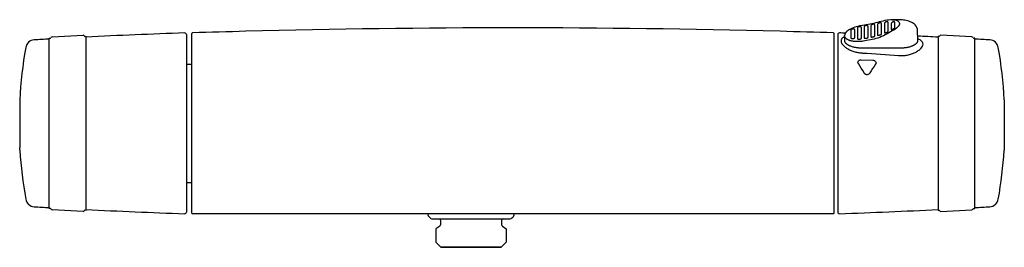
# Model space of a CAD drawing. Header units: millimetres. Extents: x -147 to 147, y -35 to 33.
import ezdxf

# ---------------------------------------------------------------- set-up
doc = ezdxf.new("R2010")
doc.units = ezdxf.units.MM
doc.header["$MEASUREMENT"] = 0
doc.layers.add('PLANNING', color=1, linetype='Continuous')

# ---------------------------------------------------------------- blocks, each defined once
blk = doc.blocks.new('94800000_f')
at = {"layer": 'PLANNING'}
for p, q in [((-138.6, 27.4), (-138.28, 27.41)), ((-138.6, -23.4), (-138.6, 27.4)), ((-137.75, 27.82), (-128.48, 28.3)), ((-127.92, 27.96), (-127.6, 27.98)), ((-127.6, 27.98), (-127.6, -23.98)), ((-97.6, 28.48), (-97.6, -24.48)), ((-96, -24.8), (-96, 28.81)), ((96, -24.8), (96, 28.81)), ((97.09, 28.48), (97.09, -24.48)), ((127.09, 27.98), (127.09, -23.98)), ((127.4, 27.96), (127.09, 27.98)), ((137.23, 27.82), (127.96, 28.31)), ((138.09, 27.4), (137.77, 27.41)), ((138.09, -23.4), (138.09, 27.4)), ((-97.6, 19.68), (-96.2, 19.68)), ((-96.2, 19.68), (-96, 19.87)), ((-147.41, 9.01), (-147.41, -4.74)), ((146.9, 9.01), (146.9, -4.73)), ((-147.41, -4.74), (-147.39, -5.21)), ((-147.35, -5.88), (-147.35, -6.01)), ((146.84, -5.87), (146.84, -6.01)), ((146.9, -4.73), (146.87, -5.2)), ((-97.6, -15.68), (-96.2, -15.68)), ((-96.2, -15.68), (-96, -15.87)), ((-138.2, -23.42), (-138.6, -23.4)), ((137.69, -23.42), (138.09, -23.4)), ((-128.48, -24.29), (-137.75, -23.8)), ((-127.6, -23.98), (-128, -23.96)), ((95.8, -25), (-95.8, -25)), ((127.09, -23.98), (127.49, -23.96)), ((127.96, -24.29), (137.23, -23.8))]:
    blk.add_line(p, q, dxfattribs=at)
for points in [[(115.6, 24.51), (115.84, 24.51), (116.09, 24.52), (116.34, 24.53), (116.6, 24.55), (116.85, 24.57), (117.11, 24.6), (117.37, 24.63), (117.62, 24.67), (117.87, 24.71), (118.12, 24.76), (118.37, 24.82), (118.61, 24.88), (118.84, 24.95), (119.06, 25.02), (119.28, 25.09), (119.38, 25.13), (119.49, 25.17), (119.59, 25.21), (119.68, 25.26), (119.78, 25.3), (119.87, 25.35), (119.96, 25.39), (120.04, 25.44), (120.12, 25.49), (120.2, 25.53), (120.28, 25.58), (120.35, 25.63), (120.42, 25.68), (120.48, 25.73), (120.55, 25.78), (120.6, 25.83), (120.66, 25.88), (120.69, 25.91), (120.71, 25.94), (120.74, 25.96), (120.76, 25.99), (120.78, 26.02), (120.81, 26.04), (120.83, 26.07), (120.85, 26.09), (120.87, 26.12), (120.89, 26.15), (120.9, 26.17), (120.92, 26.2), (120.94, 26.23), (120.95, 26.25), (120.97, 26.28), (120.98, 26.3), (120.99, 26.33), (121.01, 26.36), (121.02, 26.38), (121.03, 26.41), (121.04, 26.43), (121.05, 26.46), (121.05, 26.49), (121.06, 26.51), (121.07, 26.54), (121.08, 26.56), (121.08, 26.59), (121.09, 26.61), (121.09, 26.64), (121.09, 26.67), (121.09, 26.69), (121.1, 26.72), (121.1, 26.74), (121.1, 26.77), (120.99, 29.66, 0.191447), (120.24, 31.38, 0.023494), (120.01, 31.6, 0.079242), (118.75, 32.34, 0.057544), (117.12, 32.78, 0.039511), (115.6, 32.9), (113.4, 32.9, 0.046354), (111.22, 32.65, 0.015553), (108.97, 32.11, -0.029627), (104.53, 31.21, 0.078976), (100.88, 30.14), (100.69, 30.04), (100.6, 29.99), (100.5, 29.94), (100.41, 29.88), (100.32, 29.82), (100.23, 29.76), (100.14, 29.7), (100.07, 29.65), (100, 29.59), (99.94, 29.54), (99.87, 29.48), (99.81, 29.42), (99.74, 29.36), (99.68, 29.3), (99.62, 29.24), (99.57, 29.18), (99.53, 29.12), (99.48, 29.06), (99.46, 29.02), (99.43, 28.99), (99.41, 28.96), (99.39, 28.93), (99.37, 28.89), (99.35, 28.86), (99.33, 28.83), (99.32, 28.79), (99.3, 28.76), (99.28, 28.72), (99.27, 28.69), (99.25, 28.66), (99.24, 28.62), (99.23, 28.59), (99.22, 28.56), (99.21, 28.52), (99.2, 28.49), (99.19, 28.46), (99.18, 28.42), (99.17, 28.39), (99.17, 28.35), (99.16, 28.32), (99.16, 28.28), (99.16, 28.25), (99.15, 28.21), (99.15, 28.17), (99.1, 26.77), (99.1, 26.74), (99.1, 26.72), (99.1, 26.69), (99.1, 26.67), (99.11, 26.64), (99.11, 26.61), (99.11, 26.59), (99.12, 26.56), (99.13, 26.54), (99.13, 26.51), (99.14, 26.49), (99.15, 26.46), (99.16, 26.43), (99.17, 26.41), (99.18, 26.38), (99.19, 26.36), (99.2, 26.33), (99.21, 26.3), (99.23, 26.28), (99.24, 26.25), (99.26, 26.23), (99.27, 26.2), (99.29, 26.17), (99.31, 26.15), (99.33, 26.12), (99.35, 26.09), (99.37, 26.07), (99.39, 26.04), (99.41, 26.02), (99.44, 25.99), (99.46, 25.96), (99.48, 25.94), (99.51, 25.91), (99.54, 25.88), (99.59, 25.83), (99.65, 25.78), (99.71, 25.73), (99.78, 25.68), (99.85, 25.63), (99.92, 25.58), (99.99, 25.53), (100.07, 25.49), (100.15, 25.44), (100.24, 25.39), (100.33, 25.35), (100.42, 25.3), (100.51, 25.26), (100.61, 25.21), (100.71, 25.17), (100.81, 25.13), (100.91, 25.09), (101.13, 25.02), (101.36, 24.95), (101.59, 24.88), (101.83, 24.82), (102.07, 24.76), (102.32, 24.71), (102.57, 24.67), (102.83, 24.63), (103.08, 24.6), (103.34, 24.57), (103.6, 24.55), (103.85, 24.53), (104.1, 24.52), (104.35, 24.51), (104.6, 24.51), (115.6, 24.51)], [(113.44, 32.9, -0.114806), (114.99, 32.61, -0.290294), (115.56, 31.79), (115.56, 31.77), (115.56, 31.76), (115.56, 31.74), (115.56, 31.72), (115.56, 31.69), (115.55, 31.66), (115.55, 31.63), (115.54, 31.6), (115.53, 31.57), (115.53, 31.53), (115.52, 31.5), (115.51, 31.47), (115.5, 31.44), (115.48, 31.4), (115.47, 31.37), (115.45, 31.34), (115.44, 31.3), (115.42, 31.27), (115.4, 31.24), (115.38, 31.2), (115.36, 31.17), (115.34, 31.14), (115.32, 31.1), (115.3, 31.07), (115.27, 31.03), (115.24, 31), (115.22, 30.96), (115.19, 30.93), (115.13, 30.86), (115.07, 30.79), (115, 30.72, -0.057793), (113.41, 29.57, -0.014778), (111.33, 28.41, -0.034952), (109.1, 27.43, -0.030496), (104.6, 26.49), (104.33, 26.46), (104.07, 26.43), (103.81, 26.41), (103.54, 26.4), (103.28, 26.39), (103.03, 26.39), (102.77, 26.4), (102.53, 26.41), (102.28, 26.42), (102.04, 26.44), (101.81, 26.47), (101.58, 26.51), (101.37, 26.55), (101.15, 26.59), (101.05, 26.62), (100.95, 26.64), (100.85, 26.67), (100.76, 26.7), (100.66, 26.73), (100.57, 26.76), (100.48, 26.8), (100.4, 26.83), (100.31, 26.87), (100.23, 26.9), (100.16, 26.94), (100.08, 26.98), (100.01, 27.02), (99.94, 27.06), (99.87, 27.1), (99.81, 27.15), (99.74, 27.19), (99.68, 27.24), (99.63, 27.28), (99.6, 27.3), (99.58, 27.33), (99.55, 27.35), (99.53, 27.37), (99.5, 27.4), (99.48, 27.42), (99.46, 27.45), (99.43, 27.47), (99.41, 27.5), (99.39, 27.52), (99.37, 27.54), (99.36, 27.57), (99.34, 27.6), (99.32, 27.62), (99.3, 27.65), (99.29, 27.67), (99.27, 27.7), (99.26, 27.72), (99.25, 27.75), (99.23, 27.78), (99.22, 27.8), (99.21, 27.83), (99.2, 27.85), (99.19, 27.88), (99.19, 27.91), (99.18, 27.93), (99.17, 27.96), (99.17, 27.99), (99.16, 28.02), (99.16, 28.04), (99.15, 28.07), (99.15, 28.1), (99.15, 28.12), (99.15, 28.15), (99.15, 28.19)], [(101.29, 30.1, 0.278064), (101.02, 29.87), (101.02, 27.49), (101.02, 27.49), (101.02, 27.49), (101.02, 27.49), (101.02, 27.49), (101.02, 27.49), (101.02, 27.48), (101.02, 27.48), (101.02, 27.48), (101.02, 27.48), (101.02, 27.48), (101.02, 27.48), (101.02, 27.48), (101.02, 27.48), (101.02, 27.47), (101.02, 27.47), (101.03, 27.47), (101.03, 27.47), (101.03, 27.46), (101.03, 27.46), (101.03, 27.46), (101.03, 27.46), (101.03, 27.46), (101.03, 27.45), (101.03, 27.45), (101.04, 27.45), (101.04, 27.45), (101.04, 27.44), (101.04, 27.44), (101.04, 27.44), (101.05, 27.44), (101.05, 27.43), (101.05, 27.43), (101.05, 27.43), (101.05, 27.43), (101.06, 27.43), (101.06, 27.42), (101.06, 27.42), (101.07, 27.42), (101.07, 27.42), (101.07, 27.41), (101.08, 27.41), (101.09, 27.4), (101.09, 27.4), (101.1, 27.4), (101.11, 27.39), (101.11, 27.39), (101.12, 27.38), (101.13, 27.38), (101.14, 27.38), (101.15, 27.37), (101.16, 27.37), (101.17, 27.37), (101.18, 27.36), (101.21, 27.36), (101.23, 27.35), (101.25, 27.34), (101.27, 27.34), (101.29, 27.34), (101.32, 27.33), (101.34, 27.33), (101.36, 27.33), (101.39, 27.32), (101.41, 27.32), (101.44, 27.32), (101.47, 27.32), (101.52, 27.32), (101.57, 27.32), (101.64, 27.32), (101.69, 27.33), (101.74, 27.33), (101.79, 27.34), (101.82, 27.35), (101.84, 27.35), (101.87, 27.36), (101.89, 27.36), (101.91, 27.37), (101.93, 27.37), (101.95, 27.38), (101.97, 27.39), (102, 27.39), (102.02, 27.4), (102.03, 27.41), (102.05, 27.41), (102.06, 27.42), (102.07, 27.43), (102.08, 27.43), (102.08, 27.43), (102.09, 27.44), (102.1, 27.44), (102.11, 27.45), (102.11, 27.45), (102.12, 27.46), (102.13, 27.46), (102.13, 27.47), (102.14, 27.47), (102.14, 27.48), (102.14, 27.48), (102.15, 27.48), (102.15, 27.48), (102.15, 27.49), (102.15, 27.49), (102.15, 27.49), (102.16, 27.49), (102.16, 27.5), (102.16, 27.5), (102.16, 27.5), (102.16, 27.5), (102.16, 27.51), (102.17, 27.51), (102.17, 27.51), (102.17, 27.51), (102.17, 27.52), (102.17, 27.52), (102.17, 27.52), (102.17, 27.52), (102.17, 27.52), (102.17, 27.53), (102.17, 27.53), (102.17, 27.53), (102.17, 27.53), (102.17, 27.54), (102.17, 27.54), (102.17, 27.54), (102.17, 27.54), (102.17, 29.92), (102.17, 29.93), (102.17, 29.93), (102.17, 29.93), (102.17, 29.93), (102.17, 29.93), (102.17, 29.94), (102.17, 29.94), (102.17, 29.94), (102.17, 29.94), (102.17, 29.94), (102.17, 29.95), (102.17, 29.95), (102.17, 29.95), (102.17, 29.95), (102.17, 29.96), (102.17, 29.96), (102.17, 29.96), (102.17, 29.96), (102.17, 29.96), (102.17, 29.97), (102.16, 29.97), (102.16, 29.98), (102.16, 29.98), (102.16, 29.98), (102.16, 29.99), (102.15, 29.99), (102.15, 30), (102.15, 30), (102.14, 30), (102.14, 30.01), (102.14, 30.01), (102.14, 30.01), (102.13, 30.02), (102.13, 30.02), (102.13, 30.03), (102.12, 30.03), (102.12, 30.03), (102.11, 30.04), (102.11, 30.04), (102.1, 30.05), (102.1, 30.05), (102.09, 30.05), (102.09, 30.06), (102.08, 30.06), (102.08, 30.06), (102.07, 30.07), (102.07, 30.07), (102.06, 30.07), (102.05, 30.08), (102.04, 30.09), (102.03, 30.09), (102.01, 30.1), (102, 30.1), (101.99, 30.11), (101.97, 30.11), (101.96, 30.12), (101.94, 30.12), (101.93, 30.13), (101.91, 30.13), (101.9, 30.13), (101.88, 30.14), (101.86, 30.14), (101.85, 30.14), (101.83, 30.15), (101.81, 30.15), (101.79, 30.15), (101.77, 30.15), (101.75, 30.15), (101.73, 30.15), (101.69, 30.16), (101.65, 30.16), (101.61, 30.15), (101.57, 30.15), (101.53, 30.15), (101.49, 30.14), (101.46, 30.14), (101.42, 30.13), (101.39, 30.12), (101.35, 30.12), (101.29, 30.1)], [(103.28, 30.75, 0.263871), (103.02, 30.5), (103.02, 28.7, 0.006333), (103.02, 27.25), (103.02, 27.25), (103.02, 27.25), (103.02, 27.25), (103.02, 27.25), (103.02, 27.25), (103.02, 27.25), (103.02, 27.25), (103.02, 27.24), (103.02, 27.24), (103.02, 27.24), (103.02, 27.24), (103.02, 27.24), (103.02, 27.24), (103.03, 27.24), (103.03, 27.24), (103.03, 27.24), (103.03, 27.23), (103.03, 27.23), (103.03, 27.23), (103.03, 27.23), (103.03, 27.23), (103.03, 27.23), (103.03, 27.22), (103.03, 27.22), (103.03, 27.22), (103.04, 27.22), (103.04, 27.22), (103.04, 27.21), (103.04, 27.21), (103.04, 27.21), (103.04, 27.21), (103.05, 27.21), (103.05, 27.2), (103.05, 27.2), (103.05, 27.2), (103.05, 27.2), (103.06, 27.2), (103.06, 27.2), (103.06, 27.19), (103.07, 27.19), (103.07, 27.19), (103.07, 27.19), (103.08, 27.18), (103.08, 27.18), (103.09, 27.18), (103.1, 27.17), (103.1, 27.17), (103.11, 27.17), (103.12, 27.17), (103.12, 27.16), (103.13, 27.16), (103.14, 27.16), (103.15, 27.15), (103.17, 27.15), (103.19, 27.15), (103.21, 27.14), (103.23, 27.14), (103.25, 27.14), (103.28, 27.13), (103.3, 27.13), (103.32, 27.13), (103.36, 27.13), (103.42, 27.13), (103.47, 27.13), (103.5, 27.13), (103.52, 27.13), (103.55, 27.13), (103.58, 27.14), (103.62, 27.14), (103.68, 27.15), (103.73, 27.16), (103.78, 27.17), (103.83, 27.18), (103.88, 27.19), (103.9, 27.2), (103.92, 27.21), (103.94, 27.21), (103.97, 27.22), (103.99, 27.23), (104.01, 27.24), (104.02, 27.25), (104.04, 27.25), (104.06, 27.26), (104.07, 27.27), (104.08, 27.27), (104.09, 27.28), (104.09, 27.28), (104.1, 27.29), (104.11, 27.29), (104.11, 27.3), (104.12, 27.3), (104.13, 27.31), (104.13, 27.31), (104.14, 27.32), (104.14, 27.32), (104.14, 27.32), (104.15, 27.32), (104.15, 27.33), (104.15, 27.33), (104.15, 27.33), (104.16, 27.33), (104.16, 27.34), (104.16, 27.34), (104.16, 27.34), (104.16, 27.34), (104.16, 27.35), (104.16, 27.35), (104.17, 27.35), (104.17, 27.35), (104.17, 27.35), (104.17, 27.36), (104.17, 27.36), (104.17, 27.36), (104.17, 27.36), (104.17, 27.37), (104.17, 27.37), (104.17, 27.37), (104.17, 27.37), (104.17, 27.37), (104.17, 27.37), (104.17, 27.37), (104.17, 27.38), (104.17, 27.38), (104.17, 27.38), (104.17, 27.38, 0.013142), (104.17, 30.61), (104.17, 30.62), (104.17, 30.62), (104.17, 30.63), (104.17, 30.63), (104.17, 30.63), (104.17, 30.64), (104.17, 30.64), (104.17, 30.64), (104.17, 30.64), (104.17, 30.65), (104.17, 30.65), (104.17, 30.65), (104.17, 30.65), (104.16, 30.66), (104.16, 30.66), (104.16, 30.66), (104.16, 30.66), (104.16, 30.67), (104.16, 30.67), (104.16, 30.67), (104.16, 30.68), (104.15, 30.68), (104.15, 30.69), (104.15, 30.69), (104.14, 30.7), (104.14, 30.7), (104.14, 30.71), (104.13, 30.71), (104.13, 30.71), (104.13, 30.72), (104.12, 30.72), (104.12, 30.73), (104.11, 30.73), (104.11, 30.73), (104.11, 30.74), (104.1, 30.74), (104.1, 30.75), (104.09, 30.75), (104.09, 30.75), (104.08, 30.76), (104.08, 30.76), (104.07, 30.76), (104.06, 30.77), (104.06, 30.77), (104.05, 30.77), (104.04, 30.78), (104.04, 30.78), (104.03, 30.78), (104.02, 30.79), (104, 30.79), (103.99, 30.8), (103.98, 30.8), (103.96, 30.81), (103.95, 30.81), (103.93, 30.82), (103.91, 30.82), (103.9, 30.82), (103.88, 30.83), (103.86, 30.83), (103.85, 30.83), (103.83, 30.83), (103.81, 30.84), (103.79, 30.84), (103.77, 30.84), (103.75, 30.84), (103.73, 30.84), (103.72, 30.84), (103.7, 30.84), (103.66, 30.84), (103.62, 30.83), (103.59, 30.83), (103.55, 30.82), (103.51, 30.82), (103.48, 30.81), (103.44, 30.8), (103.41, 30.79), (103.34, 30.77), (103.28, 30.75)], [(105.27, 31.07, 0.248797), (105.03, 30.79, 0.004576), (105.03, 28.91), (105.03, 27.46), (105.03, 27.46), (105.03, 27.46), (105.03, 27.46), (105.03, 27.46), (105.03, 27.45), (105.03, 27.45), (105.03, 27.45), (105.03, 27.45), (105.03, 27.45), (105.03, 27.45), (105.03, 27.45), (105.03, 27.45), (105.03, 27.45), (105.03, 27.45), (105.03, 27.45), (105.03, 27.44), (105.03, 27.44), (105.03, 27.44), (105.03, 27.44), (105.03, 27.44), (105.03, 27.44), (105.03, 27.44), (105.03, 27.44), (105.04, 27.44), (105.04, 27.43), (105.04, 27.43), (105.04, 27.43), (105.04, 27.43), (105.04, 27.43), (105.04, 27.43), (105.04, 27.43), (105.04, 27.43), (105.04, 27.42), (105.04, 27.42), (105.05, 27.42), (105.05, 27.42), (105.05, 27.42), (105.05, 27.42), (105.05, 27.42), (105.06, 27.41), (105.06, 27.41), (105.06, 27.41), (105.06, 27.41), (105.06, 27.41), (105.07, 27.41), (105.07, 27.4), (105.07, 27.4), (105.08, 27.4), (105.08, 27.4), (105.08, 27.4), (105.09, 27.4), (105.1, 27.39), (105.1, 27.39), (105.11, 27.39), (105.11, 27.39), (105.12, 27.38), (105.13, 27.38), (105.14, 27.38), (105.15, 27.38), (105.16, 27.38), (105.17, 27.37), (105.19, 27.37), (105.21, 27.37), (105.23, 27.37), (105.26, 27.37), (105.28, 27.37), (105.3, 27.36), (105.32, 27.37), (105.37, 27.37), (105.42, 27.37), (105.47, 27.37), (105.52, 27.38), (105.58, 27.39), (105.62, 27.4), (105.68, 27.41), (105.73, 27.42), (105.78, 27.43), (105.83, 27.45), (105.88, 27.46), (105.92, 27.48), (105.94, 27.49), (105.96, 27.49), (105.98, 27.5), (106.01, 27.51), (106.02, 27.52), (106.04, 27.53), (106.05, 27.54), (106.07, 27.54), (106.07, 27.55), (106.08, 27.55), (106.09, 27.56), (106.1, 27.56), (106.1, 27.57), (106.11, 27.57), (106.12, 27.58), (106.12, 27.58), (106.13, 27.59), (106.13, 27.59), (106.14, 27.6), (106.14, 27.6), (106.14, 27.6), (106.14, 27.6), (106.14, 27.61), (106.15, 27.61), (106.15, 27.61), (106.15, 27.61), (106.15, 27.62), (106.15, 27.62), (106.16, 27.62), (106.16, 27.62), (106.16, 27.63), (106.16, 27.63), (106.16, 27.63), (106.16, 27.63), (106.16, 27.63), (106.16, 27.63), (106.16, 27.64), (106.16, 27.64), (106.16, 27.64), (106.16, 27.64), (106.16, 27.64), (106.17, 27.64), (106.17, 27.64), (106.17, 27.65), (106.17, 27.65), (106.17, 27.65), (106.17, 27.65), (106.17, 27.65), (106.17, 27.65), (106.17, 27.65), (106.17, 27.65, 0.004032), (106.16, 29.07, 0.009631), (106.17, 30.97), (106.17, 30.97), (106.17, 30.98), (106.17, 30.98), (106.17, 30.98), (106.17, 30.98), (106.17, 30.99), (106.17, 30.99), (106.17, 30.99), (106.17, 30.99), (106.17, 31), (106.16, 31), (106.16, 31), (106.16, 31.01), (106.16, 31.01), (106.16, 31.01), (106.16, 31.01), (106.16, 31.02), (106.16, 31.02), (106.16, 31.02), (106.16, 31.02), (106.16, 31.03), (106.15, 31.03), (106.15, 31.04), (106.15, 31.04), (106.15, 31.05), (106.14, 31.05), (106.14, 31.06), (106.14, 31.06), (106.13, 31.07), (106.13, 31.07), (106.12, 31.07), (106.12, 31.08), (106.12, 31.08), (106.11, 31.09), (106.11, 31.09), (106.1, 31.1), (106.1, 31.1), (106.09, 31.1), (106.09, 31.11), (106.08, 31.11), (106.08, 31.11), (106.07, 31.12), (106.07, 31.12), (106.06, 31.12), (106.05, 31.13), (106.05, 31.13), (106.04, 31.13), (106.03, 31.14), (106.03, 31.14), (106.02, 31.14), (106.01, 31.15), (106, 31.15), (105.99, 31.15), (105.98, 31.16), (105.96, 31.16), (105.94, 31.17), (105.93, 31.17), (105.91, 31.17), (105.89, 31.18), (105.87, 31.18), (105.85, 31.18), (105.83, 31.18), (105.82, 31.18), (105.8, 31.18), (105.78, 31.18), (105.76, 31.18), (105.74, 31.18), (105.73, 31.18), (105.71, 31.18), (105.69, 31.18), (105.67, 31.18), (105.63, 31.17), (105.6, 31.17), (105.56, 31.16), (105.53, 31.15), (105.49, 31.15), (105.46, 31.14), (105.43, 31.13), (105.39, 31.11), (105.36, 31.1), (105.33, 31.09), (105.3, 31.08), (105.27, 31.07)], [(107.26, 31.43, 0.23518), (107.04, 31.14, 0.004209), (107.04, 29.22), (107.04, 27.82), (107.04, 27.82), (107.04, 27.82), (107.04, 27.82), (107.04, 27.82), (107.04, 27.82), (107.04, 27.81), (107.04, 27.81), (107.04, 27.81), (107.04, 27.81), (107.04, 27.81), (107.04, 27.81), (107.04, 27.81), (107.04, 27.81), (107.04, 27.81), (107.04, 27.81), (107.04, 27.81), (107.04, 27.81), (107.04, 27.8), (107.04, 27.8), (107.04, 27.8), (107.04, 27.8), (107.04, 27.8), (107.04, 27.8), (107.04, 27.8), (107.04, 27.8), (107.04, 27.8), (107.04, 27.8), (107.04, 27.8), (107.04, 27.8), (107.05, 27.79), (107.05, 27.79), (107.05, 27.79), (107.05, 27.79), (107.05, 27.79), (107.05, 27.79), (107.05, 27.79), (107.05, 27.79), (107.05, 27.79), (107.05, 27.79), (107.05, 27.79), (107.06, 27.79), (107.06, 27.78), (107.06, 27.78), (107.06, 27.78), (107.06, 27.78), (107.06, 27.78), (107.07, 27.78), (107.07, 27.78), (107.07, 27.78), (107.07, 27.77), (107.08, 27.77), (107.08, 27.77), (107.08, 27.77), (107.09, 27.77), (107.09, 27.77), (107.1, 27.77), (107.1, 27.76), (107.11, 27.76), (107.11, 27.76), (107.12, 27.76), (107.13, 27.76), (107.13, 27.76), (107.14, 27.75), (107.15, 27.75), (107.16, 27.75), (107.18, 27.75), (107.19, 27.75), (107.21, 27.75), (107.24, 27.75), (107.26, 27.75), (107.28, 27.75), (107.3, 27.75), (107.32, 27.75), (107.36, 27.76), (107.42, 27.76), (107.47, 27.77), (107.52, 27.78), (107.58, 27.79), (107.62, 27.81), (107.68, 27.82), (107.73, 27.83), (107.78, 27.85), (107.83, 27.87), (107.87, 27.88), (107.92, 27.9), (107.96, 27.92), (107.98, 27.93), (108, 27.94), (108.02, 27.95), (108.03, 27.95), (108.05, 27.96), (108.06, 27.97), (108.08, 27.98), (108.08, 27.99), (108.09, 27.99), (108.1, 28), (108.1, 28), (108.11, 28.01), (108.12, 28.01), (108.12, 28.02), (108.13, 28.02), (108.13, 28.02), (108.13, 28.03), (108.13, 28.03), (108.14, 28.03), (108.14, 28.03), (108.14, 28.04), (108.14, 28.04), (108.14, 28.04), (108.15, 28.04), (108.15, 28.05), (108.15, 28.05), (108.15, 28.05), (108.15, 28.05), (108.15, 28.05), (108.15, 28.05), (108.15, 28.06), (108.16, 28.06), (108.16, 28.06), (108.16, 28.06), (108.16, 28.06), (108.16, 28.07), (108.16, 28.07), (108.16, 28.07), (108.16, 28.07), (108.16, 28.07), (108.16, 28.07), (108.16, 28.07), (108.16, 28.07), (108.16, 28.07), (108.16, 28.07), (108.16, 28.08), (108.16, 28.08), (108.16, 28.08, 0.005269), (108.15, 29.44, 0.011965), (108.16, 31.37), (108.16, 31.37), (108.16, 31.38), (108.16, 31.38), (108.16, 31.38), (108.16, 31.39), (108.16, 31.39), (108.16, 31.39), (108.16, 31.4), (108.16, 31.4), (108.16, 31.4), (108.16, 31.4), (108.16, 31.41), (108.16, 31.41), (108.16, 31.41), (108.16, 31.42), (108.15, 31.42), (108.15, 31.42), (108.15, 31.42), (108.15, 31.43), (108.15, 31.43), (108.15, 31.43), (108.15, 31.43), (108.15, 31.44), (108.14, 31.44), (108.14, 31.45), (108.14, 31.45), (108.13, 31.46), (108.13, 31.46), (108.13, 31.46), (108.13, 31.47), (108.13, 31.47), (108.12, 31.47), (108.12, 31.48), (108.11, 31.48), (108.11, 31.49), (108.1, 31.49), (108.1, 31.5), (108.09, 31.5), (108.09, 31.51), (108.08, 31.51), (108.08, 31.51), (108.07, 31.52), (108.07, 31.52), (108.06, 31.52), (108.05, 31.53), (108.05, 31.53), (108.04, 31.53), (108.03, 31.54), (108.03, 31.54), (108.02, 31.54), (108.01, 31.55), (108, 31.55), (108, 31.55), (107.99, 31.55), (107.98, 31.56), (107.96, 31.56), (107.95, 31.56), (107.93, 31.57), (107.91, 31.57), (107.9, 31.57), (107.88, 31.58), (107.86, 31.58), (107.84, 31.58), (107.82, 31.58), (107.8, 31.58), (107.78, 31.58), (107.77, 31.58), (107.75, 31.58), (107.73, 31.58), (107.71, 31.57), (107.69, 31.57), (107.68, 31.57), (107.64, 31.56), (107.61, 31.56), (107.57, 31.55), (107.54, 31.54), (107.51, 31.53), (107.47, 31.52), (107.44, 31.51), (107.41, 31.5), (107.38, 31.48), (107.35, 31.47), (107.32, 31.46), (107.29, 31.44), (107.26, 31.43)], [(109.26, 31.82, 0.222096), (109.04, 31.52, 0.003292), (109.04, 29.64, 0.00204), (109.04, 28.33), (109.04, 28.33), (109.04, 28.33), (109.04, 28.33), (109.04, 28.33), (109.04, 28.33), (109.04, 28.33), (109.04, 28.33), (109.05, 28.33), (109.05, 28.32), (109.05, 28.32), (109.05, 28.32), (109.05, 28.32), (109.05, 28.32), (109.05, 28.32), (109.05, 28.32), (109.05, 28.32), (109.05, 28.32), (109.05, 28.32), (109.05, 28.32), (109.05, 28.32), (109.05, 28.31), (109.05, 28.31), (109.05, 28.31), (109.05, 28.31), (109.05, 28.31), (109.05, 28.31), (109.05, 28.31), (109.05, 28.31), (109.05, 28.31), (109.05, 28.31), (109.05, 28.31), (109.05, 28.31), (109.06, 28.31), (109.06, 28.31), (109.06, 28.3), (109.06, 28.3), (109.06, 28.3), (109.06, 28.3), (109.06, 28.3), (109.06, 28.3), (109.06, 28.3), (109.06, 28.3), (109.06, 28.3), (109.07, 28.3), (109.07, 28.3), (109.07, 28.3), (109.07, 28.3), (109.07, 28.29), (109.07, 28.29), (109.08, 28.29), (109.08, 28.29), (109.08, 28.29), (109.09, 28.29), (109.09, 28.29), (109.09, 28.29), (109.09, 28.29), (109.1, 28.29), (109.1, 28.28), (109.11, 28.28), (109.12, 28.28), (109.12, 28.28), (109.13, 28.28), (109.13, 28.28), (109.14, 28.28), (109.15, 28.28), (109.16, 28.28), (109.17, 28.28), (109.18, 28.28), (109.2, 28.28), (109.22, 28.28), (109.24, 28.28), (109.26, 28.28), (109.28, 28.28), (109.33, 28.29), (109.37, 28.3), (109.42, 28.31), (109.47, 28.32), (109.53, 28.33), (109.58, 28.35), (109.62, 28.36), (109.67, 28.38), (109.73, 28.39), (109.78, 28.41), (109.83, 28.43), (109.87, 28.45), (109.91, 28.47), (109.95, 28.49), (109.99, 28.51), (110.02, 28.52), (110.04, 28.53), (110.05, 28.54), (110.07, 28.55), (110.08, 28.56), (110.09, 28.57), (110.1, 28.57), (110.1, 28.58), (110.11, 28.58), (110.11, 28.59), (110.12, 28.59), (110.12, 28.6), (110.13, 28.6), (110.13, 28.6), (110.13, 28.61), (110.13, 28.61), (110.13, 28.61), (110.14, 28.61), (110.14, 28.61), (110.14, 28.62), (110.14, 28.62), (110.14, 28.62), (110.14, 28.62), (110.14, 28.62), (110.15, 28.63), (110.15, 28.63), (110.15, 28.63), (110.15, 28.63), (110.15, 28.63), (110.15, 28.64), (110.15, 28.64), (110.15, 28.64), (110.15, 28.64), (110.15, 28.64), (110.15, 28.64), (110.15, 28.64), (110.15, 28.64), (110.15, 28.64), (110.15, 28.64), (110.15, 28.65), (110.15, 28.65), (110.15, 28.65), (110.15, 28.65), (110.15, 28.65, 0.005851), (110.15, 29.92, 0.013826), (110.16, 31.8), (110.16, 31.8), (110.16, 31.81), (110.16, 31.81), (110.15, 31.81), (110.15, 31.82), (110.15, 31.82), (110.15, 31.82), (110.15, 31.82), (110.15, 31.83), (110.15, 31.83), (110.15, 31.83), (110.15, 31.84), (110.15, 31.84), (110.15, 31.84), (110.15, 31.85), (110.15, 31.85), (110.14, 31.85), (110.14, 31.85), (110.14, 31.86), (110.14, 31.86), (110.14, 31.86), (110.14, 31.87), (110.14, 31.87), (110.14, 31.87), (110.13, 31.87), (110.13, 31.88), (110.13, 31.88), (110.13, 31.88), (110.13, 31.88), (110.13, 31.89), (110.12, 31.89), (110.12, 31.89), (110.12, 31.89), (110.12, 31.9), (110.12, 31.9), (110.11, 31.9), (110.11, 31.9), (110.11, 31.91), (110.11, 31.91), (110.1, 31.91), (110.1, 31.92), (110.09, 31.92), (110.09, 31.93), (110.08, 31.93), (110.08, 31.94), (110.07, 31.94), (110.07, 31.94), (110.06, 31.95), (110.05, 31.95), (110.05, 31.95), (110.04, 31.96), (110.03, 31.96), (110.03, 31.96), (110.02, 31.97), (110.01, 31.97), (110, 31.97), (110, 31.97), (109.99, 31.98), (109.98, 31.98), (109.97, 31.98), (109.96, 31.98), (109.96, 31.99), (109.95, 31.99), (109.93, 31.99), (109.92, 31.99), (109.9, 31.99), (109.88, 32), (109.86, 32), (109.84, 32), (109.82, 32), (109.8, 32), (109.78, 32), (109.76, 31.99), (109.74, 31.99), (109.72, 31.99), (109.7, 31.99), (109.69, 31.99), (109.67, 31.98), (109.65, 31.98), (109.62, 31.97), (109.58, 31.96), (109.55, 31.95), (109.52, 31.94), (109.49, 31.93), (109.46, 31.92), (109.42, 31.91), (109.39, 31.89), (109.37, 31.88), (109.34, 31.86), (109.31, 31.85), (109.28, 31.83), (109.26, 31.82)], [(111.25, 32.1, 0.208888), (111.05, 31.8, 0.003343), (111.05, 29.04), (111.05, 29.04), (111.05, 29.04), (111.05, 29.04), (111.05, 29.03), (111.05, 29.03), (111.05, 29.03), (111.05, 29.03), (111.05, 29.03), (111.05, 29.03), (111.06, 29.03), (111.06, 29.03), (111.06, 29.03), (111.06, 29.03), (111.06, 29.03), (111.06, 29.03), (111.06, 29.02), (111.06, 29.02), (111.06, 29.02), (111.06, 29.02), (111.06, 29.02), (111.06, 29.02), (111.06, 29.02), (111.06, 29.02), (111.06, 29.02), (111.06, 29.02), (111.06, 29.02), (111.06, 29.02), (111.06, 29.02), (111.06, 29.02), (111.06, 29.02), (111.06, 29.01), (111.06, 29.01), (111.07, 29.01), (111.07, 29.01), (111.07, 29.01), (111.07, 29.01), (111.07, 29.01), (111.07, 29.01), (111.07, 29.01), (111.07, 29.01), (111.07, 29.01), (111.07, 29.01), (111.08, 29.01), (111.08, 29.01), (111.08, 29), (111.08, 29), (111.08, 29), (111.08, 29), (111.09, 29), (111.09, 29), (111.09, 29), (111.09, 29), (111.1, 29), (111.1, 29), (111.1, 29), (111.11, 28.99), (111.11, 28.99), (111.12, 28.99), (111.12, 28.99), (111.13, 28.99), (111.14, 28.99), (111.14, 28.99), (111.15, 28.99), (111.16, 28.99), (111.17, 28.99), (111.18, 28.99), (111.2, 28.99), (111.21, 28.99), (111.23, 28.99), (111.25, 29), (111.28, 29), (111.3, 29), (111.34, 29.01), (111.38, 29.02), (111.43, 29.03), (111.48, 29.05), (111.53, 29.06), (111.58, 29.08), (111.62, 29.09), (111.67, 29.11), (111.73, 29.13), (111.78, 29.15), (111.83, 29.18), (111.87, 29.2), (111.91, 29.22), (111.95, 29.24), (111.98, 29.25), (112, 29.26), (112.02, 29.28), (112.04, 29.29), (112.05, 29.3), (112.07, 29.31), (112.08, 29.32), (112.09, 29.33), (112.09, 29.33), (112.1, 29.34), (112.1, 29.35), (112.11, 29.35), (112.11, 29.35), (112.12, 29.36), (112.12, 29.36), (112.12, 29.37), (112.13, 29.37), (112.13, 29.37), (112.13, 29.37), (112.13, 29.37), (112.13, 29.38), (112.13, 29.38), (112.13, 29.38), (112.14, 29.38), (112.14, 29.38), (112.14, 29.39), (112.14, 29.39), (112.14, 29.39), (112.14, 29.39), (112.14, 29.39), (112.14, 29.4), (112.14, 29.4), (112.14, 29.4), (112.14, 29.4), (112.14, 29.4), (112.14, 29.4), (112.14, 29.4), (112.14, 29.4), (112.14, 29.4), (112.14, 29.41), (112.14, 29.41), (112.14, 29.41), (112.14, 29.41), (112.14, 29.41, 0.004511), (112.14, 30.52, 0.013594), (112.15, 32.13), (112.15, 32.14), (112.15, 32.14), (112.15, 32.15), (112.15, 32.15), (112.15, 32.15), (112.14, 32.15), (112.14, 32.16), (112.14, 32.16), (112.14, 32.16), (112.14, 32.17), (112.14, 32.17), (112.14, 32.17), (112.14, 32.17), (112.14, 32.18), (112.14, 32.18), (112.14, 32.18), (112.14, 32.19), (112.13, 32.19), (112.13, 32.19), (112.13, 32.19), (112.13, 32.2), (112.13, 32.2), (112.13, 32.2), (112.13, 32.2), (112.13, 32.21), (112.12, 32.21), (112.12, 32.21), (112.12, 32.22), (112.12, 32.22), (112.12, 32.22), (112.12, 32.22), (112.11, 32.23), (112.11, 32.23), (112.11, 32.23), (112.11, 32.23), (112.11, 32.23), (112.1, 32.24), (112.1, 32.24), (112.1, 32.24), (112.1, 32.24), (112.09, 32.25), (112.09, 32.25), (112.08, 32.25), (112.08, 32.26), (112.07, 32.26), (112.07, 32.27), (112.06, 32.27), (112.06, 32.27), (112.05, 32.28), (112.05, 32.28), (112.04, 32.28), (112.03, 32.29), (112.03, 32.29), (112.02, 32.29), (112.01, 32.29), (112, 32.3), (112, 32.3), (111.99, 32.3), (111.98, 32.3), (111.97, 32.31), (111.96, 32.31), (111.96, 32.31), (111.95, 32.31), (111.94, 32.31), (111.92, 32.32), (111.91, 32.32), (111.89, 32.32), (111.87, 32.32), (111.85, 32.32), (111.83, 32.32), (111.81, 32.32), (111.79, 32.32), (111.77, 32.31), (111.74, 32.31), (111.71, 32.31), (111.67, 32.3), (111.64, 32.29), (111.61, 32.28), (111.57, 32.27), (111.54, 32.26), (111.51, 32.25), (111.48, 32.24), (111.44, 32.22), (111.41, 32.21), (111.38, 32.19), (111.36, 32.18), (111.33, 32.16), (111.3, 32.14), (111.27, 32.12), (111.25, 32.1)], [(113.23, 32.03, 0.194919), (113.06, 31.76, 0.000753), (113.06, 30.1), (113.06, 30.1), (113.06, 30.1), (113.06, 30.1), (113.06, 30.1), (113.07, 30.1), (113.07, 30.09), (113.07, 30.09), (113.07, 30.09), (113.07, 30.09), (113.07, 30.09), (113.07, 30.09), (113.07, 30.09), (113.07, 30.09), (113.07, 30.09), (113.07, 30.09), (113.07, 30.08), (113.07, 30.08), (113.07, 30.08), (113.07, 30.08), (113.07, 30.08), (113.07, 30.08), (113.07, 30.08), (113.07, 30.08), (113.07, 30.08), (113.07, 30.08), (113.07, 30.08), (113.07, 30.08), (113.07, 30.07), (113.07, 30.07), (113.07, 30.07), (113.08, 30.07), (113.08, 30.07), (113.08, 30.07), (113.08, 30.07), (113.08, 30.07), (113.08, 30.07), (113.08, 30.07), (113.08, 30.07), (113.08, 30.07), (113.08, 30.07), (113.08, 30.06), (113.08, 30.06), (113.08, 30.06), (113.09, 30.06), (113.09, 30.06), (113.09, 30.06), (113.09, 30.06), (113.09, 30.06), (113.09, 30.06), (113.09, 30.06), (113.1, 30.06), (113.1, 30.05), (113.1, 30.05), (113.1, 30.05), (113.1, 30.05), (113.11, 30.05), (113.11, 30.05), (113.11, 30.05), (113.12, 30.05), (113.12, 30.05), (113.12, 30.05), (113.12, 30.05), (113.13, 30.04), (113.13, 30.04), (113.14, 30.04), (113.15, 30.04), (113.15, 30.04), (113.16, 30.04), (113.17, 30.04), (113.17, 30.04), (113.18, 30.04), (113.19, 30.04), (113.21, 30.04), (113.22, 30.04), (113.24, 30.04), (113.26, 30.05), (113.28, 30.05), (113.3, 30.05), (113.32, 30.06), (113.34, 30.06), (113.38, 30.07), (113.43, 30.08), (113.48, 30.1), (113.53, 30.12), (113.58, 30.13), (113.63, 30.16), (113.68, 30.18), (113.73, 30.2), (113.78, 30.22), (113.83, 30.25), (113.87, 30.27), (113.91, 30.29), (113.95, 30.32), (113.97, 30.33), (113.99, 30.35), (114, 30.36), (114.01, 30.37), (114.03, 30.38), (114.04, 30.39), (114.05, 30.4), (114.07, 30.41), (114.07, 30.42), (114.08, 30.43), (114.09, 30.43), (114.09, 30.44), (114.1, 30.45), (114.1, 30.45), (114.11, 30.46), (114.11, 30.46), (114.11, 30.47), (114.12, 30.47), (114.12, 30.47), (114.12, 30.48), (114.12, 30.48), (114.12, 30.48), (114.12, 30.49), (114.12, 30.49), (114.13, 30.49), (114.13, 30.49), (114.13, 30.49), (114.13, 30.5), (114.13, 30.5), (114.13, 30.5), (114.13, 30.5), (114.13, 30.5), (114.13, 30.51), (114.13, 30.51), (114.13, 30.51), (114.13, 30.51), (114.13, 30.52), (114.13, 30.52), (114.13, 30.52, 0.011964), (114.13, 31.23), (114.13, 32.14), (114.13, 32.15), (114.13, 32.15), (114.13, 32.16), (114.13, 32.16), (114.13, 32.16), (114.13, 32.16), (114.13, 32.17), (114.13, 32.17), (114.13, 32.17), (114.13, 32.17), (114.13, 32.18), (114.13, 32.18), (114.13, 32.18), (114.12, 32.18), (114.12, 32.19), (114.12, 32.19), (114.12, 32.19), (114.12, 32.19), (114.12, 32.2), (114.12, 32.2), (114.12, 32.2), (114.12, 32.2), (114.12, 32.21), (114.11, 32.21), (114.11, 32.21), (114.11, 32.21), (114.11, 32.21), (114.11, 32.22), (114.11, 32.22), (114.11, 32.22), (114.1, 32.22), (114.1, 32.23), (114.1, 32.23), (114.1, 32.23), (114.1, 32.23), (114.09, 32.23), (114.09, 32.24), (114.09, 32.24), (114.09, 32.24), (114.09, 32.24), (114.08, 32.24), (114.08, 32.25), (114.08, 32.25), (114.08, 32.25), (114.07, 32.25), (114.07, 32.25), (114.07, 32.26), (114.06, 32.26), (114.06, 32.26), (114.05, 32.26), (114.05, 32.27), (114.04, 32.27), (114.03, 32.27), (114.03, 32.27), (114.02, 32.28), (114.02, 32.28), (114.01, 32.28), (114, 32.28), (113.99, 32.28), (113.99, 32.29), (113.98, 32.29), (113.97, 32.29), (113.97, 32.29), (113.96, 32.29), (113.95, 32.29), (113.94, 32.29), (113.93, 32.29), (113.91, 32.29), (113.9, 32.3), (113.88, 32.3), (113.86, 32.29), (113.84, 32.29), (113.82, 32.29), (113.8, 32.29), (113.79, 32.29), (113.77, 32.28), (113.75, 32.28), (113.73, 32.28), (113.71, 32.27), (113.69, 32.27), (113.67, 32.26), (113.65, 32.25), (113.64, 32.25), (113.62, 32.24), (113.58, 32.23), (113.55, 32.21), (113.51, 32.2), (113.48, 32.18), (113.44, 32.16), (113.41, 32.15), (113.38, 32.13), (113.35, 32.11), (113.32, 32.09), (113.29, 32.07), (113.26, 32.05), (113.23, 32.03)], [(99.14, 27.8, 0.029175), (98.83, 27.65, 0.037743), (98.57, 27.48, 0.104902), (98.22, 27.07, 0.063925), (98.13, 26.84, 0.061882), (98.1, 26.6, 0.054817), (98.13, 26.33, 0.050712), (98.22, 26.06, 0.065522), (98.57, 25.49, 0.046186), (99.14, 24.9, 0.035689), (99.9, 24.35, 0.01662), (100.35, 24.09, 0.016071), (100.84, 23.85, 0.030132), (101.91, 23.44, 0.029683), (103.08, 23.15, 0.030019), (104.3, 23), (104.55, 22.98, -0.001582), (115.28, 22.25), (115.51, 22.23, 0.032814), (116.89, 22.25, 0.033012), (118.22, 22.45, 0.034231), (119.44, 22.8, 0.017554), (120, 23.03, 0.018128), (120.52, 23.28, 0.019325), (120.98, 23.55, 0.018163), (121.4, 23.84, 0.048826), (122.05, 24.45, 0.071768), (122.46, 25.08, 0.105274), (122.6, 25.67, 0.064425), (122.56, 25.94, 0.062933), (122.46, 26.2, 0.055436), (122.29, 26.45, 0.043135), (122.06, 26.67, 0.063556), (121.4, 27.05, 0.017209), (121.08, 27.18)], [(104.97, 17.12, 0.018383), (103.27, 19.81, -0.029806), (103.23, 19.88, -0.140615), (103.15, 20.18, -0.01543), (103.15, 20.28, -0.151207), (103.31, 20.66, -0.091665), (103.55, 20.86, -0.032896), (103.65, 20.9, -0.105958), (104.08, 20.98), (107.62, 20.84, -0.089627), (108, 20.76), (108.05, 20.73, -0.117371), (108.38, 20.47, -0.167836), (108.55, 19.97, -0.110922), (108.48, 19.7, -0.06392), (108.42, 19.61, 0.019617), (106.72, 17.05, 0.030548), (106.65, 16.92, -0.126396), (106.36, 16.64, -0.078212), (106.1, 16.54, -0.071968), (105.79, 16.52, -0.073749), (105.51, 16.59, -0.064576), (105.3, 16.7, -0.105761), (105.04, 16.99, 0.028435), (104.97, 17.12)], [(-25.4, -25, 0.414214), (-23.9, -26.5), (-1.1, -26.5, 0.414214), (0.4, -25)], [(-22.12, -26.5, -0.396905), (-21.65, -27), (-21.65, -28.24, -0.244698), (-21.86, -28.65), (-22.98, -29.45), (-22.98, -33.5), (-21.48, -35), (-3.52, -35), (-21.48, -35)], [(-2.88, -26.5, 0.396905), (-3.35, -27), (-3.35, -28.24, 0.244698), (-3.14, -28.65), (-2.02, -29.45), (-2.02, -33.5), (-3.52, -35)]]:
    blk.add_lwpolyline(points, format="xyb", dxfattribs=at)
for centre, radius, start, end in [((0, -3042.29), 3072.79, 91.48911, 91.78674), ((0, -3042.24), 3072.74, 88.51089, 91.4891), ((-5.83, -3246.22), 3276.8, 88.22251, 88.5016), ((-142.91, 24.15), 2.75, 93.3063, 170.0926), ((-27.92, -1966.29), 1996.51, 93.17792, 93.30629), ((-138.31, 27.66), 0.251, 276.6564, 339.4433), ((-137.73, 27.44), 0.375, 93.0168, 159.4433), ((-128.48, 27.93), 0.374, 26.5026, 90.177), ((-127.92, 28.21), 0.249, 206.5026, 270.5868), ((-27.8, -1968.36), 1998.58, 92.01623, 92.86247), ((-98.1, 28.48), 0.5, 0.0022, 91.0184), ((-95.8, 28.81), 0.2, 91.7869, 179.9999), ((95.8, 28.81), 0.2, 360, 88.214), ((97.59, 28.48), 0.5, 88.9816, 179.9978), ((27.28, -1968.36), 1998.58, 87.93243, 87.98377), ((27.28, -1968.36), 1998.58, 87.13753, 87.31086), ((127.41, 28.21), 0.249, 269.4132, 333.4974), ((127.96, 27.93), 0.374, 89.823, 153.4974), ((137.21, 27.44), 0.375, 20.5567, 86.9832), ((137.8, 27.66), 0.251, 200.5567, 263.3436), ((27.41, -1966.29), 1996.51, 86.69371, 86.82208), ((142.4, 24.15), 2.75, 9.9074, 86.6937), ((-17.6, 2), 130, 169.981, 176.911), ((17.09, 2), 130, 3.089, 10.019), ((-178.94, -7.07), 31.61, 2.1621, 3.38), ((178.42, -7.07), 31.61, 176.62, 177.8379), ((-17.6, 2), 130, 183.5358, 190.0236), ((17.09, 2), 130, 349.9764, 356.4642), ((-142.91, -20.15), 2.75, 189.9118, 266.6983), ((-27.88, 1973.78), 2000, 266.69832, 266.82647), ((-138.3, -23.64), 0.242, 20.2498, 65.7329), ((137.79, -23.64), 0.242, 114.2671, 159.7502), ((27.37, 1973.79), 2000, 273.17353, 273.30168), ((142.39, -20.15), 2.75, 273.3017, 350.0882), ((-137.73, -23.43), 0.372, 200.2498, 267.3035), ((-128.47, -23.91), 0.376, 269.9714, 333.353), ((-127.92, -24.19), 0.246, 109.0202, 153.353), ((-27.95, 1972.37), 1998.58, 267.14203, 267.98827), ((-98.1, -24.48), 0.5, 268.9861, 0.0022), ((-95.8, -24.8), 0.2, 180, 270), ((95.8, -24.8), 0.2, 269.9999, 359.9999), ((97.59, -24.48), 0.5, 179.9978, 271.0139), ((27.44, 1972.37), 1998.58, 272.01173, 272.85797), ((127.41, -24.19), 0.246, 26.647, 70.9798), ((127.96, -23.91), 0.376, 206.647, 270.0286), ((137.21, -23.43), 0.372, 272.6965, 339.7502)]:
    blk.add_arc(centre, radius, start, end, dxfattribs=at)

msp = doc.modelspace()

# ---------------------------------------------------------------- block references
msp.add_blockref('94800000_f', (0, 0))

doc.saveas('drawing.dxf')
